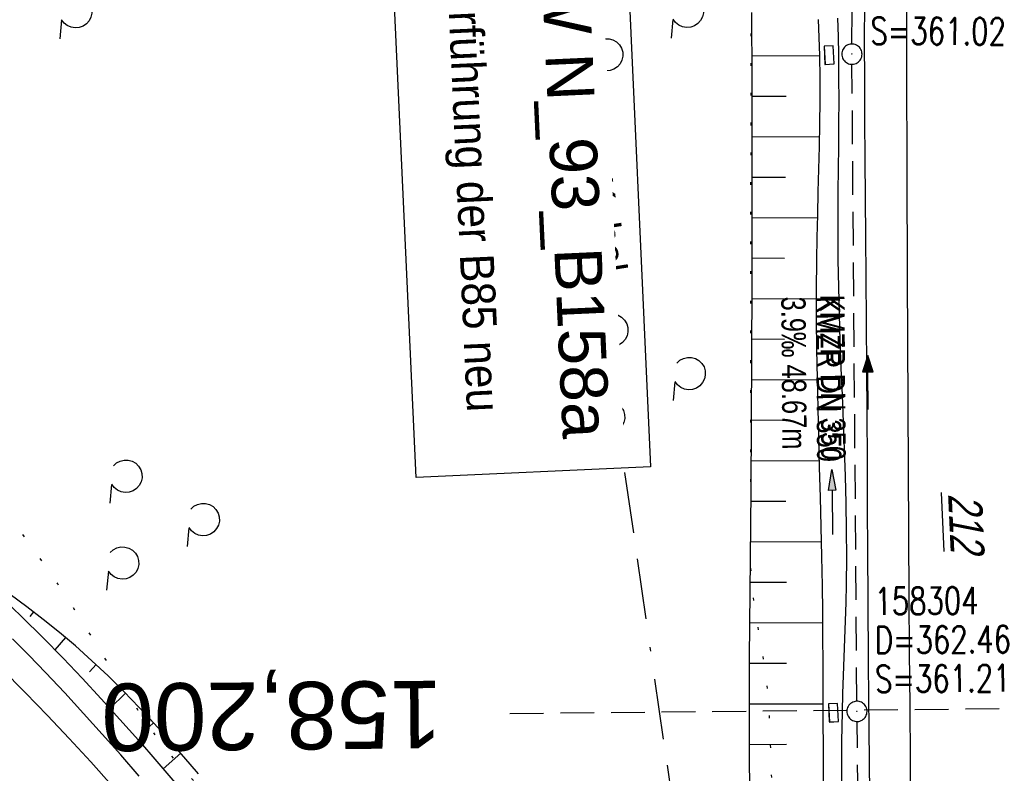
# Model space of a CAD drawing. Extents: x 510579 to 511204, y 466954 to 468018.
# Tile 14 of 48: x 510922 to 510995, y 467294 to 467350. Entities that reach past the tile are written whole.
import ezdxf
from ezdxf.enums import TextEntityAlignment as Align

# ---------------------------------------------------------------- set-up
doc = ezdxf.new("R2010")
doc.units = 0
doc.header["$LTSCALE"] = 10
doc.header["$MEASUREMENT"] = 0
for name, pattern in [('ACAD_ISO16W100', [73, 15, -6.5, 15, -6.5, 15, -7, 1, -7]), ('AUSGEZOGEN', [0]), ('LT00', [0]), ('LT07', [0.22, 0.02, -0.2]), ('LT17', [0.15, 0.1, -0.05]), ('STRICHLINIE2', [0.375, 0.25, -0.125])]:
    doc.linetypes.add(name, pattern=pattern)
doc.layers.get('0').update_dxf_attribs({"linetype": 'LT00'})
for name, color, linetype in [('--EK_BW_TEXT_A', 20, 'LT00'), ('--EK_FBR', 1, 'LT00'), ('--EK_Halt-Pfeil', 4, 'LT00'), ('--EK_Haltung', 7, 'STRICHLINIE2'), ('--EK_Haltung-Text', 140, 'LT00'), ('--EK_Schacht-Text', 5, 'LT00'), ('--EK_ST-93-1', 30, 'LT17'), ('--EL_Halt-Pfeil', 4, 'LT00'), ('--EL_Haltung', 182, 'STRICHLINIE2'), ('--EL_Haltung-Text', 182, 'LT00'), ('BAB-KABEL', 220, 'ACAD_ISO16W100'), ('BAB-KABEL_TEXT', 221, 'Continuous'), ('DFK_AB_FLNR', 7, 'Continuous'), ('GEHOELZ_SYMB', 252, 'Continuous'), ('PFEIL', 140, 'AUSGEZOGEN'), ('V100_AFBR_BAB', 250, 'LT00'), ('V100_BOESCH', 250, 'LT00'), ('V100_BOSCHUNG', 250, 'LT00'), ('V100_GEHOELZ', 250, 'LT07'), ('V100_GRABEN', 250, 'LT00'), ('V100_KA_PRUF', 182, 'LT00'), ('V100_LD_MARK', 250, 'LT00'), ('V100_SINKK', 182, 'LT00')]:
    doc.layers.add(name, color=color, linetype=linetype)
doc.styles.add('Beschrift', font='ARIAL.TTF')
doc.styles.add('Haltungsbeschriftung', font='ARIAL.TTF', dxfattribs={"width": 0.75})
doc.styles.add('schachtbeschriftung', font='romans.shx', dxfattribs={"width": 0.75, "height": 2})
doc.styles.get("Standard").update_dxf_attribs({"font": 'ARIAL.TTF'})

# ---------------------------------------------------------------- blocks, each defined once
blk = doc.blocks.new('GEHOELZ_SYMB')
at = {"layer": 'GEHOELZ_SYMB'}
blk.add_line((0, 0), (1.4, 0), dxfattribs=at)
blk.add_lwpolyline([(-1.388, 0.017), (-1.612, 0.221), (-1.778, 0.474), (-1.876, 0.761), (-1.898, 1.063), (-1.844, 1.361), (-1.718, 1.636), (-1.526, 1.87), (-1.282, 2.05), (-1, 2.162), (-0.7, 2.2), (-0.4, 2.162), (-0.118, 2.05), (0.126, 1.87), (0.318, 1.636), (0.444, 1.361), (0.498, 1.063), (0.476, 0.761), (0.378, 0.474), (0.212, 0.221), (-0.012, 0.017)], dxfattribs=at)
blk = doc.blocks.new('Pfreil3')
at = {"layer": 'PFEIL'}
blk.add_hatch(color=256, dxfattribs=at).paths.add_polyline_path([(-1.549, 0.273), (-1.549, -0.273), (0, 0)])
for p, q in [((-1.549, 0), (-4.831, 0)), ((-1.549, -0.273), (-1.549, 0.273)), ((-1.549, 0.273), (0, 0)), ((0, 0), (-1.549, -0.273))]:
    blk.add_line(p, q, dxfattribs=at)
blk = doc.blocks.new('SYMB0003')
at = {"color": 0, "linetype": 'ByBlock'}
for p, q in [((-0.015712, 0), (0.010166, 0.012015)), ((0, -0.021257), (-0.015712, 0)), ((0.010166, 0.012015), (0, -0.021257))]:
    blk.add_line(p, q, dxfattribs=at)
for points in [[(-0.031395, 0.499013), (-0.093691, 0.491144), (-0.154509, 0.475528), (-0.21289, 0.452414), (-0.267913, 0.422164), (-0.318712, 0.385257), (-0.364484, 0.342274), (-0.404509, 0.293893), (-0.438154, 0.240877), (-0.464888, 0.184062), (-0.484292, 0.124345), (-0.496058, 0.062667), (-0.5, 0)], [(0.5, 0), (0.496057, 0.062667), (0.484292, 0.124345), (0.464888, 0.184062), (0.438153, 0.240877), (0.404509, 0.293893), (0.364484, 0.342274), (0.318712, 0.385257), (0.267913, 0.422164), (0.21289, 0.452414), (0.154509, 0.475528), (0.093691, 0.491144), (0.031395, 0.499013), (-0.031395, 0.499013)], [(-0.5, 0), (-0.496058, -0.062667), (-0.484292, -0.124345), (-0.464888, -0.184062), (-0.438154, -0.240877), (-0.404509, -0.293893), (-0.364485, -0.342274), (-0.318712, -0.385257), (-0.267914, -0.422164), (-0.21289, -0.452414), (-0.154509, -0.475529), (-0.093691, -0.491144), (-0.031395, -0.499014), (0.031395, -0.499014)], [(0.031395, -0.499014), (0.093691, -0.491144), (0.154509, -0.475529), (0.21289, -0.452414), (0.267914, -0.422164), (0.318712, -0.385257), (0.364485, -0.342274), (0.404509, -0.293893), (0.438154, -0.240877), (0.464889, -0.184062), (0.484292, -0.124345), (0.496058, -0.062667), (0.5, 0)]]:
    blk.add_lwpolyline(points, dxfattribs=at)
blk = doc.blocks.new('SYMB0652')
at = {"color": 0, "linetype": 'ByBlock'}
blk.add_lwpolyline([(-0.15, -0.075), (0.15, -0.075), (0.15, 0.075), (-0.15, 0.075), (-0.15, -0.075)], dxfattribs=at)
blk = doc.blocks.new('SYMB0070')
at = {"color": 0, "linetype": 'ByBlock'}
for p, q in [((-0.5, 0), (0.2, 0)), ((0.5, 0), (0.2, 0.1)), ((0.2, 0.1), (0.2, 0)), ((0.468, 0), (0.21, 0.086)), ((0.21, 0.086), (0.21, -0.086)), ((0.21, -0.086), (0.468, 0)), ((0.22, -0.072), (0.437, 0)), ((0.23, -0.058), (0.405, 0)), ((0.24, -0.045), (0.374, 0)), ((0.342, 0), (0.25, 0.031)), ((0.25, 0.031), (0.25, -0.031)), ((0.25, -0.031), (0.342, 0)), ((0.26, -0.017), (0.31, 0)), ((0.27, -0.003), (0.279, 0))]:
    blk.add_line(p, q, dxfattribs=at)
for points in [[(0.2, 0), (0.2, -0.1), (0.5, 0)], [(0.437, 0), (0.22, 0.072), (0.22, -0.072)], [(0.405, 0), (0.23, 0.058), (0.23, -0.058)], [(0.374, 0), (0.24, 0.045), (0.24, -0.045)], [(0.31, 0), (0.26, 0.017), (0.26, -0.017)], [(0.279, 0), (0.27, 0.003), (0.27, -0.003)]]:
    blk.add_lwpolyline(points, dxfattribs=at)

msp = doc.modelspace()

# ---------------------------------------------------------------- linework, layer by layer
at = {"layer": '--EK_FBR'}
for points in [[(510984.567, 467351.034), (510984.558, 467348.139), (510984.562, 467345.243), (510984.577, 467342.347), (510984.599, 467339.451), (510984.627, 467336.556), (510984.655, 467333.66), (510984.682, 467330.764), (510984.708, 467327.354), (510984.73, 467323.944), (510984.748, 467320.533), (510984.764, 467317.123), (510984.779, 467313.713), (510984.796, 467310.303), (510984.816, 467306.893), (510984.851, 467302.067), (510984.894, 467297.241), (510984.944, 467292.415)], [(510928.84, 467293.063), (510927.27, 467294.81), (510925.683, 467296.539), (510924.074, 467298.249), (510922.442, 467299.935), (510920.656, 467301.723)]]:
    msp.add_lwpolyline(points, dxfattribs=at)
at = {"layer": '--EK_Haltung'}
for p, q in [((510983.646, 467347.969), (510983.841, 467389.343)), ((510984.011, 467299.3), (510983.648, 467346.469)), ((510984.654, 467247.103), (510984.026, 467297.8))]:
    msp.add_line(p, q, dxfattribs=at)
at = {"layer": '--EK_ST-93-1', "ltscale": 2.5}
msp.add_line((510998.302, 467298.77), (510958.313, 467298.378), dxfattribs=at)
at = {"layer": '--EL_Haltung'}
for p, q in [((510983.646, 467347.969), (510983.841, 467389.343)), ((510984.011, 467299.3), (510983.648, 467346.469)), ((510984.654, 467247.103), (510984.026, 467297.8))]:
    msp.add_line(p, q, dxfattribs=at)
at = {"layer": 'BAB-KABEL', "ltscale": 0.03, "flags": 128}
msp.add_lwpolyline([(510999.378, 467897.632), (510999.102, 467894.739), (510997.063, 467871.064), (510995.027, 467842.739), (510993.669, 467820.556), (510992.196, 467801.11), (510990.797, 467794.189), (510987.407, 467757.658), (510985.049, 467738.651), (510983.726, 467724.829), (510981.949, 467707.861), (510983.862, 467692.863), (510980.18, 467680.026), (510979.887, 467677.379), (510977.234, 467651.605), (510975.616, 467637.195), (510972.963, 467623.028), (510968.688, 467600.006), (510983.845, 467591.92), (510983.405, 467588.097), (510978.696, 467582.215), (510977.657, 467557.88), (510976.627, 467540.529), (510977.214, 467526.268), (510978.04, 467508.398), (510977.782, 467467.807), (510977.272, 467448.648), (510976.38, 467438.963), (510974.588, 467414.968), (510962.848, 467389.291), (510962.718, 467376.642), (510961.571, 467364.79), (510961.956, 467355.316), (510962.084, 467346.522), (510966.425, 467318.909), (510972.296, 467278.429), (510976.763, 467248.186), (510978.057, 467236.05), (510979.125, 467225.022), (510980.333, 467214.024), (510966.381, 467210.864), (510955.555, 467204.085), (510962.925, 467171.013), (510968.988, 467142.852), (510969.426, 467135.16), (510971.158, 467089.939), (510975.905, 466996.574), (510977.843, 466970.684)], dxfattribs=at)
at = {"layer": 'V100_AFBR_BAB'}
for points in [[(510984.567, 467351.034), (510984.558, 467348.139), (510984.562, 467345.243), (510984.577, 467342.347), (510984.599, 467339.451), (510984.627, 467336.556), (510984.655, 467333.66), (510984.682, 467330.764), (510984.708, 467327.354), (510984.73, 467323.944), (510984.748, 467320.533), (510984.764, 467317.123), (510984.779, 467313.713), (510984.796, 467310.303), (510984.816, 467306.893), (510984.851, 467302.067), (510984.894, 467297.241), (510984.944, 467292.415)], [(510928.84, 467293.063), (510927.27, 467294.81), (510925.683, 467296.539), (510924.074, 467298.249), (510922.442, 467299.935), (510920.656, 467301.723)]]:
    msp.add_lwpolyline(points, dxfattribs=at)
at = {"layer": 'V100_BOESCH'}
for points in [[(510976.075, 467292.764), (510976.054, 467295.203), (510976.048, 467297.643), (510976.055, 467300.083), (510976.07, 467302.524), (510976.092, 467304.965), (510976.117, 467307.406), (510976.142, 467309.847), (510976.185, 467314.91), (510976.216, 467319.972), (510976.237, 467325.031), (510976.249, 467330.09), (510976.253, 467335.147), (510976.252, 467340.203), (510976.246, 467345.259), (510976.237, 467350.314)], [(510935.25, 467293.923), (510934.177, 467295.176), (510933.09, 467296.416), (510931.987, 467297.64), (510930.865, 467298.844), (510929.722, 467300.025), (510928.554, 467301.179), (510927.359, 467302.303), (510926.135, 467303.394), (510924.959, 467304.385), (510923.758, 467305.348), (510922.537, 467306.288), (510921.3, 467307.209)]]:
    msp.add_lwpolyline(points, dxfattribs=at)
at = {"layer": 'V100_BOSCHUNG'}
for p, q in [((510976.243, 467347.097), (510981.256, 467347.13)), ((510976.247, 467344.096), (510978.769, 467344.113)), ((510976.251, 467341.107), (510981.257, 467341.119)), ((510976.253, 467338.117), (510978.718, 467338.113)), ((510976.253, 467335.127), (510981.101, 467335.1)), ((510976.251, 467332.127), (510978.644, 467332.113)), ((510976.247, 467329.127), (510981.016, 467329.1)), ((510976.24, 467326.127), (510978.638, 467326.113)), ((510976.23, 467323.127), (510981.085, 467323.099)), ((510976.217, 467320.127), (510978.687, 467320.113)), ((510976.2, 467317.127), (510981.239, 467317.098)), ((510976.179, 467314.127), (510978.751, 467314.112)), ((510976.154, 467311.127), (510981.4, 467311.097)), ((510976.125, 467308.127), (510978.792, 467308.112)), ((510923.032, 467305.91), (510922.769, 467305.572)), ((510976.094, 467305.127), (510981.494, 467305.097)), ((510925.395, 467304.023), (510924.623, 467303.115)), ((510927.666, 467302.019), (510927.175, 467301.49)), ((510976.067, 467302.127), (510978.789, 467302.112)), ((510929.84, 467299.905), (510928.696, 467298.774)), ((510976.051, 467299.117), (510981.517, 467299.107)), ((510931.925, 467297.708), (510931.299, 467297.132)), ((510976.05, 467296.106), (510978.787, 467296.112)), ((510933.935, 467295.455), (510932.626, 467294.307))]:
    msp.add_line(p, q, dxfattribs=at)
at = {"layer": 'V100_GEHOELZ', "flags": 128}
msp.add_lwpolyline([(510976.157, 467355.346), (510976.122, 467309.828), (510976.145, 467308.929), (510976.208, 467308.029), (510976.306, 467307.13), (510976.429, 467306.231), (510976.57, 467305.335), (510976.723, 467304.442), (510976.879, 467303.553), (510977.03, 467302.669), (510977.169, 467301.791), (510977.289, 467300.92), (510977.394, 467299.937), (510977.471, 467298.96), (510977.527, 467297.987), (510977.567, 467297.013), (510977.598, 467296.036), (510977.628, 467295.052), (510977.664, 467294.056), (510977.71, 467293.047), (510977.776, 467292.019), (510977.866, 467290.971), (510977.988, 467289.897), (510978.149, 467288.795), (510978.356, 467287.662), (510978.474, 467287.091), (510978.593, 467286.52), (510978.7, 467285.954), (510978.784, 467285.403), (510978.831, 467284.874), (510978.831, 467284.373), (510978.77, 467283.909), (510978.637, 467283.489), (510978.419, 467283.121), (510978.133, 467282.828), (510977.776, 467282.578), (510977.363, 467282.364), (510976.908, 467282.177), (510976.426, 467282.01), (510975.931, 467281.854), (510975.436, 467281.701), (510974.627, 467281.433), (510973.853, 467281.155), (510973.106, 467280.868), (510972.377, 467280.578), (510971.658, 467280.287), (510970.94, 467279.997), (510969.98, 467279.621), (510969.007, 467279.246), (510968.02, 467278.865), (510967.021, 467278.469), (510966.009, 467278.051), (510965.3, 467277.746), (510964.586, 467277.438), (510963.871, 467277.139), (510963.155, 467276.862), (510962.441, 467276.619), (510961.732, 467276.42), (510961.028, 467276.279), (510960.332, 467276.208), (510959.645, 467276.217), (510958.937, 467276.324), (510958.241, 467276.524), (510957.559, 467276.807), (510956.889, 467277.164), (510956.231, 467277.583), (510955.586, 467278.057), (510954.953, 467278.574), (510954.332, 467279.126), (510953.724, 467279.701), (510953.127, 467280.29), (510952.542, 467280.884), (510951.825, 467281.621), (510951.121, 467282.345), (510950.424, 467283.054), (510949.729, 467283.743), (510949.029, 467284.409), (510948.32, 467285.048), (510947.596, 467285.656), (510946.85, 467286.23), (510946.078, 467286.767), (510945.274, 467287.261), (510944.577, 467287.641), (510943.859, 467287.996), (510943.126, 467288.335), (510942.385, 467288.663), (510941.639, 467288.988), (510940.896, 467289.317), (510940.161, 467289.658), (510939.439, 467290.017), (510938.736, 467290.402), (510937.701, 467291.054), (510936.72, 467291.778), (510935.789, 467292.566), (510934.904, 467293.413), (510934.059, 467294.312), (510933.251, 467295.258), (510932.474, 467296.243), (510931.725, 467297.261), (510931, 467298.307), (510930.292, 467299.374), (510929.599, 467300.456), (510928.915, 467301.547), (510928.237, 467302.641), (510927.394, 467303.995), (510926.549, 467305.339), (510925.697, 467306.67), (510924.833, 467307.985), (510923.954, 467309.278), (510923.056, 467310.547), (510922.135, 467311.788), (510921.187, 467312.997), (510920.207, 467314.17), (510919.192, 467315.303), (510918.138, 467316.394), (510917.041, 467317.437), (510915.896, 467318.43), (510914.936, 467319.193), (510913.948, 467319.925), (510912.936, 467320.632), (510911.903, 467321.318), (510910.856, 467321.99), (510909.797, 467322.652), (510908.733, 467323.309), (510907.666, 467323.966), (510906.603, 467324.629), (510905.547, 467325.302), (510904.503, 467325.991), (510903.228, 467326.872), (510901.976, 467327.781), (510900.742, 467328.714), (510899.524, 467329.665), (510898.318, 467330.631), (510897.121, 467331.607), (510895.93, 467332.59), (510894.741, 467333.574), (510893.552, 467334.556), (510892.359, 467335.531), (510891.158, 467336.495), (510889.947, 467337.445), (510888.722, 467338.374), (510887.735, 467339.099), (510886.741, 467339.815), (510885.745, 467340.527), (510884.752, 467341.241), (510883.764, 467341.963), (510882.787, 467342.699), (510881.825, 467343.454), (510880.882, 467344.234), (510879.962, 467345.045), (510879.07, 467345.892), (510878.21, 467346.782), (510877.386, 467347.72), (510876.602, 467348.711), (510875.863, 467349.762), (510875.174, 467350.879), (510874.729, 467351.685), (510874.305, 467352.516), (510873.896, 467353.364), (510873.496, 467354.22), (510873.101, 467355.076), (510872.706, 467355.924), (510872.306, 467356.754), (510871.895, 467357.56), (510871.468, 467358.331), (510871.021, 467359.061), (510870.548, 467359.739), (510870.044, 467360.359), (510869.503, 467360.912), (510868.922, 467361.388), (510868.295, 467361.781), (510867.616, 467362.08), (510867.018, 467362.254), (510866.387, 467362.369), (510865.728, 467362.437), (510865.045, 467362.466), (510864.343, 467362.468), (510863.627, 467362.452), (510862.902, 467362.429), (510862.172, 467362.408), (510861.442, 467362.399), (510860.717, 467362.413), (510860.003, 467362.46), (510859.138, 467362.572), (510858.293, 467362.741), (510857.464, 467362.956), (510856.647, 467363.209), (510855.84, 467363.491), (510855.039, 467363.792), (510854.241, 467364.104), (510853.443, 467364.416), (510852.642, 467364.721), (510851.834, 467365.009), (510851.054, 467365.263), (510850.269, 467365.502), (510849.483, 467365.736), (510848.698, 467365.973), (510847.918, 467366.222), (510847.147, 467366.494), (510846.388, 467366.796), (510845.645, 467367.138), (510844.922, 467367.529), (510844.221, 467367.978), (510843.547, 467368.494), (510843.064, 467368.928), (510842.61, 467369.395), (510842.199, 467369.887), (510841.842, 467370.396), (510841.552, 467370.912), (510841.342, 467371.426), (510841.243, 467371.802), (510841.181, 467372.181), (510841.142, 467372.572), (510841.114, 467372.983), (510841.082, 467373.424), (510841.033, 467373.902), (510840.955, 467374.426), (510840.832, 467375.006), (510840.707, 467375.477), (510840.565, 467375.965), (510840.422, 467376.454), (510840.293, 467376.924), (510840.192, 467377.36), (510840.135, 467377.741), (510840.137, 467378.052), (510840.214, 467378.273), (510840.38, 467378.388), (510840.652, 467378.378), (510849.582, 467376.297), (510858.53, 467374.292), (510867.495, 467372.365), (510876.476, 467370.517), (510885.473, 467368.745), (510894.485, 467367.052), (510903.512, 467365.438), (510912.552, 467363.901), (510921.605, 467362.443), (510930.67, 467361.063), (510939.747, 467359.762), (510948.835, 467358.54), (510957.933, 467357.397), (510967.041, 467356.332), (510976.157, 467355.346)], dxfattribs=at)
at = {"layer": 'V100_GRABEN'}
for points in [[(510981.542, 467292.254), (510981.527, 467295.32), (510981.518, 467298.386), (510981.514, 467300.276), (510981.509, 467302.167), (510981.501, 467304.057), (510981.486, 467305.947), (510981.463, 467307.837), (510981.423, 467310.03), (510981.373, 467312.223), (510981.314, 467314.416), (510981.253, 467316.609), (510981.191, 467318.802), (510981.133, 467320.995), (510981.083, 467323.187), (510981.045, 467325.38), (510981.021, 467327.573), (510981.017, 467329.767), (510981.035, 467331.96), (510981.066, 467333.645), (510981.107, 467335.33), (510981.153, 467337.014), (510981.2, 467338.699), (510981.241, 467340.384), (510981.273, 467342.068), (510981.289, 467343.752), (510981.285, 467345.436), (510981.256, 467347.12), (510981.213, 467348.458), (510981.156, 467349.796)], [(510982.575, 467349.892), (510982.612, 467348.528), (510982.641, 467347.163), (510982.66, 467345.476), (510982.664, 467343.789), (510982.657, 467342.102), (510982.643, 467340.415), (510982.625, 467338.727), (510982.609, 467337.04), (510982.597, 467335.353), (510982.594, 467333.665), (510982.604, 467331.978), (510982.637, 467329.975), (510982.688, 467327.973), (510982.755, 467325.971), (510982.831, 467323.968), (510982.912, 467321.966), (510982.993, 467319.964), (510983.069, 467317.962), (510983.137, 467315.96), (510983.19, 467313.959), (510983.224, 467311.957), (510983.235, 467309.956), (510983.217, 467307.954), (510983.188, 467306.607), (510983.147, 467305.259), (510983.099, 467303.912), (510983.048, 467302.565), (510982.997, 467301.217), (510982.95, 467299.87), (510982.912, 467298.522), (510982.874, 467296.313), (510982.864, 467294.104), (510982.88, 467291.895)], [(510920.668, 467307.006), (510922.208, 467305.525), (510923.727, 467304.022), (510925.223, 467302.498), (510926.646, 467301.002), (510928.048, 467299.487), (510929.433, 467297.955), (510930.802, 467296.408), (510932.158, 467294.85), (510933.505, 467293.282)], [(510930.858, 467293.765), (510929.501, 467295.323), (510928.132, 467296.869), (510926.749, 467298.403), (510925.349, 467299.922), (510923.929, 467301.423), (510922.708, 467302.681), (510921.469, 467303.922)]]:
    msp.add_lwpolyline(points, dxfattribs=at)
at = {"layer": 'V100_LD_MARK'}
msp.add_lwpolyline([(510988.009, 467290.956), (510987.975, 467294.957), (510987.945, 467298.958), (510987.917, 467302.959), (510987.89, 467306.96), (510987.858, 467311.726), (510987.828, 467316.492), (510987.799, 467321.258), (510987.773, 467326.024), (510987.752, 467330.79), (510987.729, 467338.448), (510987.718, 467346.105), (510987.72, 467353.763)], dxfattribs=at)

# ---------------------------------------------------------------- block references
at = {"layer": '--EK_Halt-Pfeil', "xscale": 3.999999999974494, "yscale": 4, "zscale": 4, "rotation": 90.44169000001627}
msp.add_blockref('SYMB0070', (510984.829, 467322.892), dxfattribs=at)
at = {"layer": '--EL_Halt-Pfeil', "xscale": 3.999999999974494, "yscale": 4, "zscale": 4, "rotation": 90.44169000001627}
msp.add_blockref('SYMB0070', (510984.829, 467322.892), dxfattribs=at)
at = {"layer": 'GEHOELZ_SYMB', "rotation": 264.7377000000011}
for p in [(510925.103, 467349.748), (510970.387, 467349.79), (510964.422, 467346.564), (510964.803, 467326.17), (510970.53, 467322.963), (510964.564, 467319.737), (510928.816, 467315.358), (510934.543, 467312.151), (510928.578, 467308.925)]:
    msp.add_blockref('GEHOELZ_SYMB', p, dxfattribs=at)
at = {"layer": 'PFEIL', "rotation": 90.35936973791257}
msp.add_blockref('Pfreil3', (510982.165, 467316.468), dxfattribs=at)
at = {"layer": 'V100_KA_PRUF', "xscale": 1.499999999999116, "yscale": 1.5, "zscale": 1.5, "rotation": 272.6154099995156}
for p in [(510983.642, 467347.219), (510984.017, 467298.55)]:
    msp.add_blockref('SYMB0003', p, dxfattribs=at)
at = {"layer": 'V100_SINKK', "xscale": 4.500000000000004, "yscale": 4.5, "zscale": 4.5, "rotation": 272.615410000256}
for p in [(510981.948, 467347.15), (510981.959, 467347.149), (510982.274, 467298.454), (510982.277, 467298.449)]:
    msp.add_blockref('SYMB0652', p, dxfattribs=at)

# ---------------------------------------------------------------- texts
at = {"layer": '--EK_Haltung-Text', "style": 'Haltungsbeschriftung', "width": 0.75}
for s, p in [('3.9‰ 48.67m', (510978.41, 467329.259)), ('KMZR DN 350', (510980.97, 467329.279))]:
    msp.add_text(s, height=1.8, rotation=-89.55832, dxfattribs=at).set_placement(p)
at = {"layer": '--EK_Schacht-Text', "style": 'schachtbeschriftung', "width": 0.75}
for s, rotation, p in [('S=361.02', -0.27259, (510985.007, 467347.943)), ('158304', 0.44169, (510985.318, 467305.703)), ('D=362.46', 0.44169, (510985.34, 467302.823)), ('S=361.21', 0.44169, (510985.363, 467299.943))]:
    msp.add_text(s, height=2, rotation=rotation, dxfattribs=at).set_placement(p)
at = {"layer": '--EK_ST-93-1', "style": 'Beschrift'}
msp.add_text('158,200', height=5, rotation=-179.47516, dxfattribs=at).set_placement((510953.313, 467298.325), align=Align.MIDDLE_LEFT)
at = {"layer": '--EL_Haltung-Text', "style": 'Haltungsbeschriftung', "width": 0.75}
msp.add_text('KMZR DN 350', height=1.8, rotation=-89.55832, dxfattribs=at).set_placement((510981.291, 467329.41))
at = {"layer": 'BAB-KABEL_TEXT', "insert": (510963.935, 467337.654), "char_height": 2, "attachment_point": 8, "rotation": 278.93458, "style": 'Beschrift'}
msp.add_mtext('BAB-Kabel', dxfattribs=at)
at = {"layer": 'DFK_AB_FLNR', "oblique": 13.754, "width": 0.75}
msp.add_text('%%U212', height=2.5, rotation=272.6154, dxfattribs=at).set_placement((510990.76, 467314.66))

# ---------------------------------------------------------------- next in the draw order: texts
at = {"layer": '--EK_BW_TEXT_A', "insert": (510964.015, 467356.597), "char_height": 2, "width": 37.55462, "attachment_point": 1, "rotation": 272.61541, "style": 'Beschrift', "bg_fill": 3, "box_fill_scale": 1.5, "bg_fill_color": 256, "bg_fill_transparency": 0}
msp.add_mtext('{\\fArial|b0|i0|c238|p34;\\H1.7499x;BW N_93_B15\\fArial|b0|i0|c0|p34;8a\\fArial|b0|i0|c238|p34;\\W0.8;\\P\\H0.3714x;\\W1;\\P\\H1.924x;\\W0.9;Überführung d\\fArial|b0|i0|c0|p34;er B85 neu}', dxfattribs=at)

# ---------------------------------------------------------------- next in the draw order: linework, layer by layer
at = {"layer": '--EK_BW_TEXT_A'}
msp.add_lwpolyline([(510966.766, 467359.677), (510968.731, 467316.656), (510951.37, 467315.863), (510949.405, 467358.884)], close=True, dxfattribs=at)

doc.saveas('drawing.dxf')
